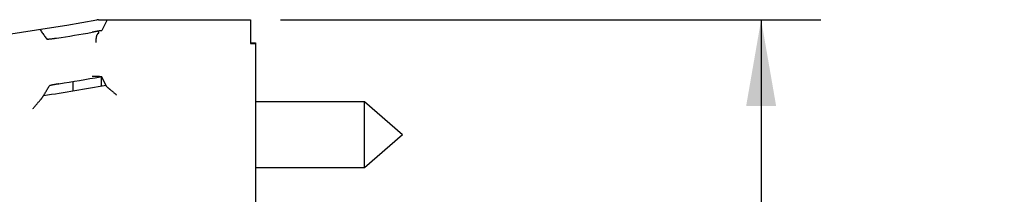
# Model space of a CAD drawing. Header units: inches. Extents: x 0 to 22, y 0 to 17.
# Tile 43 of 44: x 12.389 to 14.449, y 14.172 to 14.537. Entities that reach past the tile are written whole.
import ezdxf

# ---------------------------------------------------------------- set-up
doc = ezdxf.new("R2010")
doc.units = ezdxf.units.IN
doc.header["$LTSCALE"] = 1.21
doc.header["$MEASUREMENT"] = 0
doc.layers.get('0').update_dxf_attribs({"linetype": 'CONTINUOUS'})
doc.layers.add('DIMENSIONS', color=7, linetype='CONTINUOUS')
doc.styles.get("Standard").update_dxf_attribs({"font": 'txt', "width": 0.8})
doc.dimstyles.new('DIMSTYLE_1', dxfattribs={"dimtxt": 0.125, "dimasz": 0.18, "dimexe": 0.18, "dimexo": 0.0625, "dimgap": 0.09, "dimtad": 0, "dimtih": 1, "dimtoh": 1, "dimdec": 3, "dimzin": 4, "dimdsep": 46, "dimtxsty": 'STANDARD', "dimblk": '_FILLED', "dimblk1": '_FILLED', "dimblk2": '_FILLED', "dimcen": 0.09, "dimadec": 0, "dimazin": 0, "dimtp": 0.01, "dimtm": 0.01, "dimtfac": 1, "dimtdec": 3, "dimtofl": 0, "dimtmove": 0, "dimatfit": 3, "dimldrblk": '_FILLED', "dimfxl": 1, "dimtolj": 1, "dimtzin": 4, "dimarcsym": 0})

# ---------------------------------------------------------------- blocks, each defined once
blk = doc.blocks.new('_FILLED')
at = {"color": 0, "linetype": 'BYBLOCK'}
blk.add_solid([(0, 0), (-1, 0.174), (-1, -0.174)], dxfattribs=at)
blk = doc.blocks.new('*D4')
at = {"layer": 'DIMENSIONS', "color": 2, "linetype": 'CONTINUOUS'}
for p, q in [((12.9348, 14.5372), (14.0653, 14.5372)), ((13.9403, 14.5372), (13.9403, 12.3773)), ((13.9403, 9.5372), (13.9403, 12.1273)), ((12.8696, 9.5372), (14.0653, 9.5372))]:
    blk.add_line(p, q, dxfattribs=at)
at = {"layer": 'DIMENSIONS', "color": 2, "linetype": 'CONTINUOUS', "xscale": 0.18, "yscale": 0.18, "zscale": 0.18}
for p, rotation in [((13.9403, 14.5372), 90), ((13.9403, 9.5372), 270)]:
    blk.add_blockref('_FILLED', p, dxfattribs=dict(at, rotation=rotation))
at = {"layer": 'DIMENSIONS', "color": 2, "linetype": 'CONTINUOUS', "width": 0.8}
for s, p in [('5.000', (13.3778, 12.1898)), ('[', (14.0028, 12.1898)), ('127', (14.1028, 12.1898)), (']', (14.4028, 12.1898))]:
    blk.add_text(s, height=0.125, dxfattribs=at).set_placement(p)

msp = doc.modelspace()

# ---------------------------------------------------------------- linework, layer by layer
at = {"color": 7, "linetype": 'CONTINUOUS'}
for p, q in [((12.5541, 14.5372), (12.8723, 14.5372)), ((12.5723, 14.5372), (12.5609, 14.5144)), ((12.8723, 14.5372), (12.8723, 14.4873)), ((12.5548, 14.5095), (12.5544, 14.5136)), ((12.8723, 14.489), (12.8823, 14.489)), ((12.8823, 14.489), (12.8823, 9.5707)), ((12.5605, 14.3988), (12.5605, 14.4176)), ((12.5695, 14.4004), (12.5609, 14.4176)), ((12.5003, 14.4079), (12.5003, 14.3886)), ((12.8823, 14.3662), (13.1109, 14.3662)), ((13.1109, 14.2282), (13.1109, 14.3662)), ((13.1109, 14.3662), (13.1903, 14.2972)), ((13.1109, 14.2282), (13.1903, 14.2972)), ((12.8823, 14.2282), (13.1109, 14.2282))]:
    msp.add_line(p, q, dxfattribs=at)
for radius, start, end in [(5.768, 259.86523, 280.11722), (5.7918, 279.23309, 279.97815), (5.8865, 279.13059, 279.98458), (5.9057, 278.7859, 280.06992)]:
    msp.add_arc((11.5374, 20.2152), radius, start, end, dxfattribs=at)
for points, knots in [([(12.5523, 14.5372), (12.5521, 14.5372), (12.5518, 14.537), (12.5512, 14.537), (12.5508, 14.5369), (12.5506, 14.5369)], [0, 0, 0, 0, 0.334012, 0.666887, 1, 1, 1, 1]), ([(12.5541, 14.5372), (12.5539, 14.5372), (12.5535, 14.5372), (12.5529, 14.5371), (12.5525, 14.5372), (12.5523, 14.5372)], [0, 0, 0, 0, 0.332542, 0.665422, 1, 1, 1, 1]), ([(12.4315, 14.5169), (12.4332, 14.5146), (12.4365, 14.51), (12.4416, 14.5031), (12.445, 14.4985), (12.4467, 14.4962)], [0, 0, 0, 0, 0.332755, 0.666089, 1, 1, 1, 1]), ([(12.5544, 14.5136), (12.5539, 14.5135), (12.553, 14.5133), (12.5514, 14.513), (12.5498, 14.5126), (12.5481, 14.5123), (12.5464, 14.512), (12.5446, 14.5116), (12.5428, 14.5113), (12.5415, 14.5111), (12.5409, 14.511)], [0, 0, 0, 0, 0.105707, 0.219182, 0.339034, 0.464669, 0.594781, 0.727989, 0.863623, 1, 1, 1, 1]), ([(12.5545, 14.5094), (12.5543, 14.5093), (12.5538, 14.5091), (12.5531, 14.5086), (12.5525, 14.508), (12.5519, 14.5072), (12.5514, 14.5063), (12.5508, 14.5053), (12.5504, 14.5041), (12.5499, 14.5028), (12.5496, 14.5014), (12.5493, 14.4999), (12.549, 14.4983), (12.5488, 14.4966), (12.5487, 14.4949), (12.5486, 14.4931), (12.5486, 14.4913), (12.5487, 14.4901), (12.5487, 14.4895)], [0, 0, 0, 0, 0.034188, 0.071064, 0.111481, 0.156181, 0.205417, 0.259196, 0.317692, 0.380558, 0.447603, 0.51863, 0.593001, 0.670538, 0.75061, 0.832481, 0.915875, 1, 1, 1, 1]), ([(12.5609, 14.5144), (12.5609, 14.5143), (12.5607, 14.5143), (12.5605, 14.5142), (12.56, 14.5141), (12.5594, 14.514), (12.5587, 14.5139), (12.5578, 14.5138), (12.5568, 14.5138), (12.5556, 14.5137), (12.5548, 14.5136), (12.5544, 14.5136)], [0, 0, 0, 0, 0.023883, 0.069515, 0.137995, 0.229256, 0.34298, 0.477878, 0.63312, 0.807856, 1, 1, 1, 1]), ([(12.5545, 14.5094), (12.5546, 14.5094), (12.5546, 14.5094), (12.5547, 14.5095), (12.5548, 14.5095), (12.5548, 14.5095)], [0, 0, 0, 0, 0.527099, 0.856656, 1, 1, 1, 1]), ([(12.4667, 14.4984), (12.4661, 14.4983), (12.4649, 14.4981), (12.463, 14.4978), (12.4613, 14.4976), (12.4596, 14.4973), (12.4579, 14.4971), (12.4563, 14.4969), (12.4548, 14.4967), (12.4534, 14.4965), (12.4521, 14.4964), (12.451, 14.4963), (12.4499, 14.4962), (12.449, 14.4961), (12.4483, 14.4961), (12.4476, 14.4961), (12.4472, 14.4961), (12.4469, 14.4961), (12.4467, 14.4962), (12.4467, 14.4962)], [0, 0, 0, 0, 0.09139, 0.182214, 0.271351, 0.357727, 0.440781, 0.52047, 0.595822, 0.665931, 0.730155, 0.788417, 0.840185, 0.885211, 0.923077, 0.953675, 0.976724, 0.992034, 1, 1, 1, 1]), ([(12.8723, 14.4873), (12.8734, 14.4873), (12.8757, 14.4873), (12.879, 14.4873), (12.8812, 14.4873), (12.8823, 14.4873)], [0, 0, 0, 0, 0.333468, 0.666802, 1, 1, 1, 1]), ([(12.548, 14.4186), (12.5475, 14.4186), (12.5463, 14.4186), (12.5445, 14.4186), (12.5427, 14.4186), (12.5415, 14.4186), (12.5409, 14.4186)], [0, 0, 0, 0, 0.242389, 0.491917, 0.745509, 1, 1, 1, 1]), ([(12.5578, 14.4182), (12.5578, 14.4182), (12.5574, 14.4182), (12.5566, 14.4182), (12.5555, 14.4183), (12.5542, 14.4184), (12.5528, 14.4184), (12.5513, 14.4185), (12.5497, 14.4185), (12.5486, 14.4186), (12.548, 14.4186)], [0, 0, 0, 0, 0.009133, 0.117293, 0.238411, 0.371065, 0.514857, 0.668331, 0.830594, 1, 1, 1, 1]), ([(12.5609, 14.4176), (12.5609, 14.4177), (12.5607, 14.4177), (12.5604, 14.4178), (12.56, 14.4179), (12.5594, 14.418), (12.5586, 14.4181), (12.5581, 14.4181), (12.5578, 14.4182)], [0, 0, 0, 0, 0.050908, 0.149018, 0.296989, 0.493609, 0.737307, 1, 1, 1, 1]), ([(12.4394, 14.3788), (12.4408, 14.3811), (12.4434, 14.3856), (12.4475, 14.3923), (12.4501, 14.3968), (12.4515, 14.399)], [0, 0, 0, 0, 0.333778, 0.667111, 1, 1, 1, 1]), ([(12.4715, 14.4032), (12.4708, 14.4031), (12.4696, 14.4029), (12.4676, 14.4026), (12.4658, 14.4023), (12.464, 14.4019), (12.4622, 14.4016), (12.4606, 14.4013), (12.459, 14.401), (12.4576, 14.4007), (12.4563, 14.4004), (12.4551, 14.4002), (12.4541, 14.3999), (12.4532, 14.3997), (12.4525, 14.3995), (12.452, 14.3993), (12.4517, 14.3992), (12.4515, 14.3991), (12.4515, 14.399)], [0, 0, 0, 0, 0.095017, 0.189707, 0.28273, 0.37279, 0.459462, 0.542298, 0.620109, 0.691857, 0.757275, 0.816026, 0.867288, 0.910456, 0.945458, 0.972143, 0.990235, 1, 1, 1, 1]), ([(12.5718, 14.3971), (12.5717, 14.3972), (12.5716, 14.3975), (12.5713, 14.398), (12.5711, 14.3984), (12.5709, 14.3988), (12.5706, 14.3993), (12.5704, 14.3997), (12.5702, 14.4001), (12.57, 14.4003), (12.57, 14.4005)], [0, 0, 0, 0, 0.136426, 0.269442, 0.396799, 0.519922, 0.640421, 0.759731, 0.879157, 1, 1, 1, 1]), ([(12.5718, 14.3971), (12.5718, 14.397), (12.572, 14.3969), (12.5722, 14.3967), (12.5725, 14.3965), (12.573, 14.3961), (12.5736, 14.3956), (12.5743, 14.3949), (12.5752, 14.3942), (12.5763, 14.3933), (12.5774, 14.3923), (12.5788, 14.3912), (12.5803, 14.3899), (12.5819, 14.3886), (12.5837, 14.3871), (12.5856, 14.3855), (12.5876, 14.3838), (12.5897, 14.3821), (12.5911, 14.3809), (12.5918, 14.3803)], [0, 0, 0, 0, 0.005615, 0.016074, 0.032978, 0.056394, 0.086426, 0.123508, 0.167976, 0.219931, 0.279379, 0.346807, 0.422061, 0.504669, 0.594419, 0.690181, 0.790458, 0.894243, 1, 1, 1, 1]), ([(12.4369, 14.3747), (12.4371, 14.3749), (12.4373, 14.3752), (12.4376, 14.3758), (12.4379, 14.3763), (12.4382, 14.3768), (12.4385, 14.3773), (12.4388, 14.3778), (12.4391, 14.3783), (12.4393, 14.3786), (12.4394, 14.3788)], [0, 0, 0, 0, 0.136263, 0.2685, 0.395568, 0.518771, 0.639536, 0.759179, 0.878925, 1, 1, 1, 1]), ([(12.417, 14.3514), (12.4177, 14.3523), (12.4192, 14.3541), (12.4215, 14.3567), (12.4236, 14.3592), (12.4256, 14.3615), (12.4275, 14.3637), (12.4291, 14.3656), (12.4306, 14.3673), (12.4319, 14.3688), (12.433, 14.3701), (12.434, 14.3712), (12.4348, 14.3721), (12.4354, 14.3729), (12.4359, 14.3735), (12.4363, 14.374), (12.4366, 14.3743), (12.4368, 14.3745), (12.4369, 14.3746), (12.4369, 14.3747)], [0, 0, 0, 0, 0.115493, 0.228068, 0.335761, 0.436847, 0.529403, 0.612746, 0.686553, 0.750809, 0.806311, 0.853503, 0.892944, 0.925362, 0.951441, 0.971486, 0.985765, 0.994886, 1, 1, 1, 1])]:
    msp.add_open_spline(points, degree=3, knots=knots, dxfattribs=at)

# ---------------------------------------------------------------- dimensions: what is measured, and where the dimension line sits
at = {"layer": 'DIMENSIONS', "color": 2, "linetype": 'CONTINUOUS'}
dim = msp.add_linear_dim(base=(13.9403, 9.5372), p1=(12.9348, 14.5372), p2=(12.8696, 9.5372), angle=270, dimstyle='DIMSTYLE_1', dxfattribs=at)
dim.commit()
dim.dimension.update_dxf_attribs({"geometry": '*D4', "text_midpoint": (13.9403, 12.2523), "dimtype": 160})

doc.saveas('drawing.dxf')
